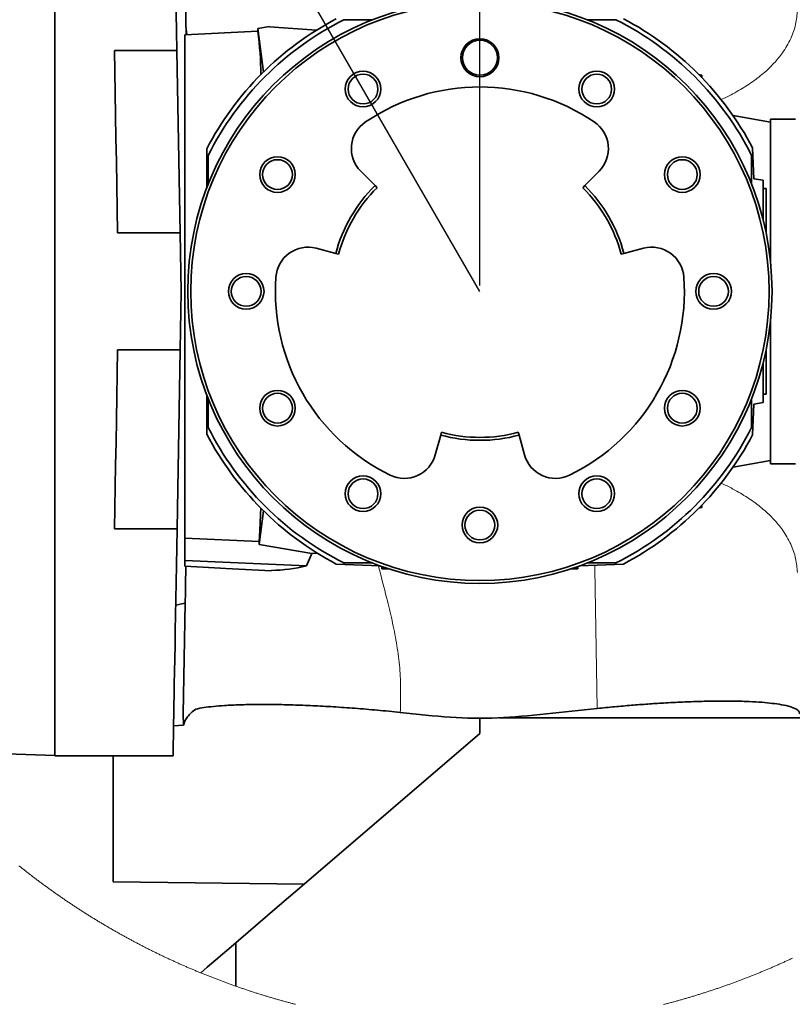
# Model space of a CAD drawing. Header units: millimetres. Extents: x 0 to 12115, y 0 to 8400.
# Tile 50 of 120: x 4031 to 4560, y 6501 to 7175. Entities that reach past the tile are written whole.
import ezdxf

# ---------------------------------------------------------------- set-up
doc = ezdxf.new("R2010")
doc.units = ezdxf.units.MM
doc.header["$LTSCALE"] = 20
doc.linetypes.add('CENTERX2', pattern=[20.32, 12.7, -2.54, 2.54, -2.54])
doc.layers.add('SVART_TEXT', color=7, linetype='Continuous')
doc.styles.add('SLDTEXTSTYLE0', font='TXT', dxfattribs={"width": 0.605})
doc.dimstyles.new('SLDDIMSTYLE13', dxfattribs={"dimtxt": 70, "dimasz": 70, "dimexe": 0, "dimexo": 0.0625, "dimgap": 17.5, "dimtad": 0, "dimtih": 1, "dimtoh": 1, "dimdec": 1, "dimlfac": 0.5, "dimrnd": 1e-09, "dimzin": 12, "dimdsep": 46, "dimtxsty": 'SLDTEXTSTYLE0', "dimsah": 1, "dimcen": 0, "dimadec": 0, "dimazin": 3, "dimtfac": 1, "dimtofl": 0, "dimtmove": 0, "dimatfit": 3, "dimfxl": 1, "dimfrac": 2, "dimtolj": 1, "dimtzin": 12, "dimarcsym": 0})
doc.dimstyles.new('SLDDIMSTYLE9', dxfattribs={"dimtxt": 70, "dimasz": 70, "dimexe": 0, "dimexo": 0.0625, "dimgap": 17.5, "dimtad": 1, "dimdec": 1, "dimlfac": 0.5, "dimrnd": 1e-09, "dimzin": 12, "dimdsep": 46, "dimtxsty": 'SLDTEXTSTYLE0', "dimsah": 1, "dimcen": 0.09, "dimadec": 0, "dimazin": 3, "dimtfac": 1, "dimtmove": 0, "dimatfit": 0, "dimfxl": 1, "dimfrac": 2, "dimtolj": 1, "dimtzin": 12, "dimarcsym": 0})

# ---------------------------------------------------------------- blocks, each defined once
blk = doc.blocks.new('_D_66')
at = {"layer": 'SVART_TEXT'}
for p, q in [((4002.99, 7582.87), (2984.14, 7582.87)), ((4115.87, 7387.36), (4002.99, 7582.87)), ((4346.01, 6988.74), (4115.87, 7387.36))]:
    blk.add_line(p, q, dxfattribs=at)
blk.add_solid([(4115.87, 7387.36), (4089.53, 7452.98), (4072.21, 7442.98)], dxfattribs=at)
at = {"layer": 'SVART_TEXT', "char_height": 70, "attachment_point": 1, "style": 'SLDTEXTSTYLE0'}
for s, insert in [('R230', (2984.14, 7887.96)), ('Smallest circumscribed', (2984.14, 7780.53)), ('radius axis 4.', (2984.14, 7673.1))]:
    blk.add_mtext(s, dxfattribs=dict(at, insert=insert))
blk = doc.blocks.new('_D_67')
at = {"layer": 'SVART_TEXT'}
for p, q in [((4240.01, 7393.91), (4240.01, 7882.02)), ((4346.01, 6992.74), (4346.01, 7882.02)), ((4240.01, 7852.02), (4034.89, 7852.02)), ((4346.01, 7852.02), (4240.01, 7852.02)), ((4346.01, 7852.02), (4466.01, 7852.02))]:
    blk.add_line(p, q, dxfattribs=at)
for points in [[(4240.01, 7852.02), (4170.01, 7862.02), (4170.01, 7842.02)], [(4346.01, 7852.02), (4416.01, 7842.02), (4416.01, 7862.02)]]:
    blk.add_solid(points, dxfattribs=at)
at = {"layer": 'SVART_TEXT', "insert": (4034.89, 7942.26), "char_height": 70, "attachment_point": 1, "style": 'SLDTEXTSTYLE0'}
blk.add_mtext('53', dxfattribs=at)

msp = doc.modelspace()

# ---------------------------------------------------------------- linework, layer by layer
at = {"color": 7, "linetype": 'Continuous', "lineweight": 35}
for p, q in [((4055.010835, 6670.738399), (4055.010835, 7306.738437)), ((4272.498931, 7174.738467), (4252.908739, 7174.738467)), ((4439.112927, 7174.738467), (4419.522743, 7174.738467)), ((4202.013205, 7170.06594), (4194.010834, 7168.738425)), ((4194.010834, 7168.738425), (4194.010834, 7166.6587)), ((4197.842973, 7138.962567), (4194.010834, 7168.738425)), ((4202.013205, 7170.06594), (4202.015522, 7169.819177)), ((4202.015522, 7169.819177), (4234.21353, 7167.686284)), ((4194.010834, 7166.939557), (4144.010837, 7164.319098)), ((4144.010837, 7164.319098), (4144.010837, 6819.644869)), ((4095.828201, 7153.781712), (4138.629998, 7153.781712)), ((4140.812631, 7028.738439), (4138.629998, 7153.781712)), ((4495.969514, 7137.174905), (4498.010839, 7136.73836)), ((4497.112657, 7136.011184), (4498.010839, 7136.73836)), ((4498.04845, 7135.044873), (4498.010839, 7136.73836)), ((4545.01083, 7104.562104), (4519.319768, 7109.092057)), ((4562.070544, 7106.738389), (4545.01083, 7106.738389)), ((4545.01083, 7104.562104), (4545.01083, 7106.738389)), ((4545.01083, 7008.713425), (4545.01083, 7104.562104)), ((4533.641036, 7065.919578), (4532.719399, 7087.028325)), ((4159.010838, 7059.668005), (4159.010838, 7086.47281)), ((4160.01084, 7081.840575), (4160.01084, 7062.250316)), ((4532.010834, 7062.250316), (4532.010834, 7081.840575)), ((4274.207479, 7061.183393), (4264.40068, 7071.077884)), ((4427.620987, 7071.077884), (4417.81419, 7061.183393)), ((4274.207479, 7061.183393), (4275.615388, 7059.762895)), ((4416.406284, 7059.762895), (4417.81419, 7061.183393)), ((4533.641036, 7065.919578), (4540.010835, 7064.796388)), ((4540.010835, 7064.796388), (4540.010835, 7057.155311)), ((4540.010835, 7059.138358), (4542.010839, 7059.138358)), ((4540.010835, 7057.155311), (4540.010835, 7037.359417)), ((4542.010839, 7059.138358), (4542.010839, 7028.537929)), ((4140.812631, 7028.738439), (4098.010833, 7028.738439)), ((4233.897715, 7018.245161), (4247.369948, 7014.6994)), ((4249.304081, 7014.190376), (4247.369948, 7014.6994)), ((4444.651718, 7014.6994), (4442.717592, 7014.190376)), ((4444.651718, 7014.6994), (4458.123962, 7018.245161)), ((4545.01083, 6872.914732), (4545.01083, 6968.763411)), ((4098.010833, 6948.738396), (4140.812631, 6948.738396)), ((4138.671751, 6826.087177), (4140.812631, 6948.738396)), ((4542.010839, 6948.938907), (4542.010839, 6918.338359)), ((4540.010835, 6940.117419), (4540.010835, 6920.321524)), ((4540.010835, 6920.321524), (4540.010835, 6912.680447)), ((4540.010835, 6918.338359), (4542.010839, 6918.338359)), ((4159.010838, 6891.004026), (4159.010838, 6917.808831)), ((4160.01084, 6915.226519), (4160.01084, 6895.636261)), ((4532.010834, 6895.636261), (4532.010834, 6915.226519)), ((4532.719399, 6890.448511), (4533.641036, 6911.557257)), ((4540.010835, 6912.680447), (4533.641036, 6911.557257)), ((4319.173301, 6890.332401), (4319.699528, 6892.261923)), ((4372.322145, 6892.261923), (4372.848372, 6890.332401)), ((4319.173301, 6890.332401), (4315.507869, 6876.892269)), ((4376.513797, 6876.892269), (4372.848372, 6890.332401)), ((4519.319768, 6868.38466), (4545.01083, 6872.914732)), ((4545.01083, 6870.738447), (4545.01083, 6872.914732)), ((4545.01083, 6870.738447), (4562.070544, 6870.738447)), ((4197.842973, 6838.514269), (4194.875019, 6815.453112)), ((4495.969514, 6840.301931), (4498.010839, 6840.738356)), ((4497.112657, 6841.465772), (4498.010839, 6840.738356)), ((4498.010839, 6840.738356), (4498.04845, 6842.431963)), ((4138.671751, 6826.087177), (4095.869954, 6826.087177)), ((4194.89834, 6817.389191), (4144.010837, 6819.644869)), ((4144.010837, 6804.539502), (4144.010837, 6819.644869)), ((4194.875019, 6815.453112), (4194.89834, 6817.389191)), ((4230.909395, 6809.270442), (4194.875019, 6815.453112)), ((4227.252244, 6800.710023), (4144.010837, 6804.539502)), ((4144.010837, 6800.493658), (4144.010837, 6804.539502)), ((4227.252244, 6800.710023), (4230.909395, 6809.270442)), ((4234.649806, 6809.518636), (4230.909395, 6809.270442)), ((4172.010834, 6799.025596), (4172.010834, 6798.930705)), ((4172.010834, 6798.930705), (4203.350956, 6797.288239)), ((4203.350956, 6797.288239), (4203.361581, 6797.625721)), ((4247.720904, 6802.029789), (4277.841132, 6800.714791)), ((4252.908739, 6802.738369), (4272.498931, 6802.738369)), ((4278.8783, 6798.73842), (4278.987707, 6800.303042)), ((4280.076644, 6799.855888), (4278.8783, 6798.73842)), ((4278.8783, 6798.73842), (4283.560855, 6798.73842)), ((4408.460813, 6798.73842), (4413.143377, 6798.73842)), ((4411.945025, 6799.855888), (4413.143377, 6798.73842)), ((4413.143377, 6798.73842), (4413.033957, 6800.303042)), ((4414.180542, 6800.714791), (4444.300766, 6802.029789)), ((4419.522743, 6802.738369), (4439.112927, 6802.738369)), ((4137.761365, 6773.931206), (4142.010833, 6774.680436)), ((4144.28405, 6775.231064), (4142.010833, 6774.830044)), ((4142.010833, 6774.830044), (4142.010833, 6774.680436)), ((4142.961318, 6699.451626), (4144.28405, 6775.231064)), ((4378.605763, 6698.148072), (4426.37686, 6703.108251)), ((4143.015469, 6691.656649), (4142.961318, 6699.451626)), ((4291.499361, 6700.423777), (4313.415908, 6698.148072)), ((4346.010837, 6685.985506), (4346.010837, 6696.460426)), ((4359.255033, 6696.738422), (4666.783596, 6696.738422)), ((4136.318127, 6691.248), (4143.015469, 6691.656649)), ((4225.647188, 6582.766712), (4346.010837, 6685.985506)), ((4013.761396, 6672.388375), (4055.010835, 6670.947969)), ((4055.010835, 6670.738399), (4135.960127, 6670.738399)), ((4095.010842, 6584.320605), (4095.010842, 6670.738399)), ((4225.647188, 6582.766712), (4095.010842, 6584.320605)), ((4179.010833, 6512.901724), (4179.010833, 6542.773307))]:
    msp.add_line(p, q, dxfattribs=at)
at = {"color": 8, "linetype": 'Continuous', "lineweight": 18}
msp.add_line((4145.552332, 7164.399922), (4144.843603, 7170.188487), dxfattribs=at)
at = {"color": 7, "linetype": 'Continuous', "lineweight": 35, "flags": 128}
for points in [[(4135.960127, 7306.738437), (4135.966743, 7306.359589), (4135.986562, 7305.224002), (4136.019538, 7303.334534), (4136.065598, 7300.695479), (4136.124636, 7297.313273), (4136.196504, 7293.196023), (4136.281038, 7288.353265), (4136.37803, 7282.796681), (4136.487241, 7276.539624), (4136.608432, 7269.596875), (4136.741291, 7261.985123), (4136.885519, 7253.722251), (4137.040774, 7244.828046), (4137.206669, 7235.323727), (4137.382815, 7225.232184), (4137.568812, 7214.57702), (4137.764181, 7203.383744), (4137.968491, 7191.679299), (4138.181235, 7179.491103), (4138.401906, 7166.848719), (4138.629998, 7153.781712)], [(4144.281427, 7202.395976), (4144.281859, 7202.37118), (4144.291322, 7201.828778), (4144.313152, 7200.578749), (4144.347246, 7198.625148), (4144.393514, 7195.97441), (4144.451792, 7192.635596), (4144.521887, 7188.619674), (4144.603575, 7183.939994), (4144.696574, 7178.612292), (4144.800569, 7172.654212), (4144.915233, 7166.08578), (4144.945214, 7164.368213)], [(4098.010833, 7028.738439), (4097.723122, 7045.22115), (4097.438137, 7061.548412), (4097.156639, 7077.675641), (4096.879403, 7093.558133), (4096.607203, 7109.152377), (4096.340786, 7124.415696), (4096.08088, 7139.305652), (4095.828201, 7153.781712)], [(4140.812631, 7028.738439), (4141.044686, 7015.444458), (4141.277547, 7002.103269), (4141.510839, 6988.738358)], [(4141.510839, 6988.738358), (4141.277547, 6975.373566), (4141.044686, 6962.032378), (4140.812631, 6948.738396)], [(4095.869954, 6826.087177), (4096.118505, 6840.326727), (4096.373881, 6854.957402), (4096.635411, 6869.940698), (4096.902425, 6885.237277), (4097.174178, 6900.806606), (4097.449998, 6916.607797), (4097.729127, 6932.599128), (4098.010833, 6948.738396)], [(4194.89834, 6817.389191), (4195.151645, 6820.975602), (4195.399049, 6825.288236), (4195.639479, 6830.308497), (4195.8719, 6836.014569), (4196.026693, 6840.32768)], [(4138.671751, 6826.087177), (4138.450811, 6813.429892), (4138.236637, 6801.15968), (4138.02969, 6789.303601), (4137.830431, 6777.888), (4137.639294, 6766.937912), (4137.45671, 6756.477654), (4137.283082, 6746.530235), (4137.118782, 6737.117589), (4136.964182, 6728.260577), (4136.819611, 6719.97875), (4136.685411, 6712.290347), (4136.561866, 6705.212415), (4136.449258, 6698.76045), (4136.347811, 6692.948878), (4136.257763, 6687.790335), (4136.179323, 6683.296502), (4136.112655, 6679.476917), (4136.057909, 6676.340401), (4136.015202, 6673.893631), (4135.984625, 6672.14197), (4135.966251, 6671.089471), (4135.960127, 6670.738399)], [(4144.010837, 6800.493658), (4168.472427, 6799.211085), (4172.010834, 6799.025596)], [(4144.719015, 6800.149739), (4144.653479, 6796.396077), (4144.563596, 6791.245759), (4144.485677, 6786.782682), (4144.420038, 6783.022106), (4144.3669, 6779.977382), (4144.326429, 6777.65888), (4144.298787, 6776.075065), (4144.28405, 6775.231064)], [(4225.647188, 6582.766712), (4208.935032, 6568.435014), (4192.289906, 6554.160893), (4175.733122, 6539.962471), (4159.285868, 6525.857985), (4154.873083, 6522.073806)]]:
    msp.add_lwpolyline(points, dxfattribs=at)
at = {"color": 8, "linetype": 'Continuous', "lineweight": 18, "flags": 128}
msp.add_lwpolyline([(4426.37686, 6703.108251), (4424.706186, 6798.820556), (4424.665133, 6801.172555)], dxfattribs=at)
at = {"color": 7, "linetype": 'Continuous', "lineweight": 18, "flags": 128}
for points in [[(4030.466731, 6595.366538), (4030.962433, 6594.969452), (4031.458641, 6594.572962), (4031.955357, 6594.177068), (4032.452549, 6593.78177), (4032.950277, 6593.387187), (4033.448453, 6592.9932), (4033.947165, 6592.599809), (4034.446354, 6592.207134), (4034.946049, 6591.814936), (4035.446222, 6591.423452), (4035.946871, 6591.032684), (4036.448057, 6590.642393), (4036.949689, 6590.252817), (4037.451858, 6589.863956), (4037.954475, 6589.475572), (4038.457597, 6589.087904), (4038.961212, 6588.700831), (4039.465318, 6588.314474), (4039.969901, 6587.928713), (4040.474961, 6587.543547), (4040.980528, 6587.158978), (4041.486557, 6586.775124), (4041.993077, 6586.391867), (4042.500089, 6586.009324), (4043.007563, 6585.627377), (4043.515528, 6585.246027), (4044.023986, 6584.865392), (4044.532905, 6584.485352), (4045.042316, 6584.105909), (4045.552189, 6583.727181), (4046.062554, 6583.349049), (4046.573381, 6582.971633), (4047.084684, 6582.594693), (4047.596465, 6582.218588), (4048.108722, 6581.843078), (4048.621456, 6581.468165), (4049.134652, 6581.093848), (4049.648325, 6580.720246), (4050.16246, 6580.347359), (4050.677071, 6579.975069), (4051.19216, 6579.603374), (4051.707695, 6579.232395), (4052.223722, 6578.862012), (4052.740197, 6578.492344), (4053.257133, 6578.123272), (4053.774546, 6577.754915), (4054.292421, 6577.387154), (4054.810758, 6577.01999), (4055.329556, 6576.65354), (4055.848817, 6576.287806), (4056.368525, 6575.922668), (4056.88871, 6575.558126), (4057.409341, 6575.1943), (4057.93045, 6574.831188), (4058.45199, 6574.468673), (4058.974008, 6574.106753), (4059.496472, 6573.745549), (4060.019384, 6573.38506), (4060.542757, 6573.025167), (4061.066578, 6572.66599), (4061.59086, 6572.307408), (4062.11559, 6571.949542), (4062.640766, 6571.592272), (4063.16639, 6571.235717), (4063.692461, 6570.879758), (4064.218993, 6570.524514), (4064.745958, 6570.169866), (4065.273384, 6569.815934), (4065.801243, 6569.462717), (4066.329549, 6569.110096), (4066.858302, 6568.75819), (4067.387502, 6568.40688), (4067.917134, 6568.056286), (4068.447213, 6567.706406), (4068.977724, 6567.357123), (4069.508682, 6567.008555), (4070.040072, 6566.660583), (4070.57191, 6566.313327), (4071.104179, 6565.966785), (4071.636881, 6565.62084), (4072.170029, 6565.27561), (4072.70361, 6564.931095), (4073.237608, 6564.587176), (4073.772053, 6564.243973), (4074.30693, 6563.901365), (4074.84224, 6563.559473), (4075.377966, 6563.218296), (4075.91414, 6562.877715), (4076.450731, 6562.537968), (4076.987753, 6562.198699), (4077.525194, 6561.860264), (4078.063066, 6561.522425), (4078.60137, 6561.185301), (4079.140092, 6560.848773), (4079.679246, 6560.51296), (4080.218802, 6560.177863), (4080.758805, 6559.843481), (4081.299211, 6559.509695), (4081.840034, 6559.176624), (4082.381288, 6558.844269), (4082.92296, 6558.512509), (4083.46505, 6558.181584), (4084.007542, 6557.851136), (4084.550465, 6557.521522), (4085.093791, 6557.192624), (4085.63755, 6556.864322), (4086.18171, 6556.536734), (4086.726273, 6556.209743), (4087.271253, 6555.883587), (4087.816651, 6555.558026), (4088.362451, 6555.233181), (4088.908668, 6554.908932), (4089.455287, 6554.585517), (4090.002308, 6554.262698), (4090.549747, 6553.940595), (4091.097589, 6553.619206), (4091.645832, 6553.298414), (4092.194478, 6552.978456), (4092.743526, 6552.659095), (4093.292977, 6552.340448), (4093.842829, 6552.022517), (4094.39307, 6551.705182), (4094.943727, 6551.388681), (4095.494772, 6551.072777), (4096.046219, 6550.757587), (4096.598069, 6550.443113), (4097.150306, 6550.129354), (4097.702931, 6549.816192), (4098.255957, 6549.503863), (4098.809386, 6549.192131), (4099.363188, 6548.881114), (4099.917392, 6548.570812), (4100.471998, 6548.261226), (4101.026977, 6547.952235), (4101.582344, 6547.644079), (4102.138112, 6547.336519), (4102.694253, 6547.029674), (4103.250782, 6546.723664), (4103.807713, 6546.41825), (4104.365016, 6546.113551), (4104.922692, 6545.809448), (4105.480756, 6545.50618), (4106.039206, 6545.203626), (4106.598045, 6544.901669), (4107.157255, 6544.600547), (4107.716839, 6544.30002), (4108.276809, 6544.000209), (4108.837153, 6543.701113), (4109.397868, 6543.402732), (4109.958972, 6543.105066), (4110.520433, 6542.808116), (4111.082281, 6542.511881), (4111.644502, 6542.216361), (4112.20708, 6541.921556), (4112.770046, 6541.627348), (4113.333369, 6541.333974), (4113.89708, 6541.041315), (4114.461134, 6540.749252), (4115.025575, 6540.458024), (4115.590374, 6540.167392), (4116.155545, 6539.877594), (4116.721074, 6539.588392), (4117.28696, 6539.300025), (4117.853219, 6539.012254), (4118.419836, 6538.725198), (4118.986825, 6538.438976), (4119.554157, 6538.153351), (4120.121862, 6537.86844), (4120.689924, 6537.584365), (4121.258329, 6537.300885), (4121.827106, 6537.018121), (4122.396226, 6536.736191), (4122.965718, 6536.454857), (4123.535554, 6536.174357), (4124.105747, 6535.894454), (4124.676282, 6535.615385), (4125.247176, 6535.336912), (4125.818412, 6535.059154), (4126.390005, 6534.782231), (4126.961942, 6534.506023), (4127.534236, 6534.230411), (4128.106872, 6533.955634), (4128.679852, 6533.681572), (4129.253174, 6533.408225), (4129.826839, 6533.135474), (4130.400847, 6532.863558), (4130.975212, 6532.592357), (4131.549905, 6532.321871), (4132.124941, 6532.0521), (4132.700304, 6531.783164), (4133.276026, 6531.514824), (4133.852075, 6531.247199), (4134.428452, 6530.980409), (4135.005186, 6530.714214), (4135.582234, 6530.448854), (4136.159624, 6530.18421), (4136.737357, 6529.92028), (4137.315403, 6529.657066), (4137.893791, 6529.394567), (4138.472508, 6529.132784), (4139.051552, 6528.871715), (4139.630924, 6528.611362), (4140.210639, 6528.351844), (4140.790666, 6528.09304), (4141.371007, 6527.834833), (4141.95169, 6527.57746), (4142.532701, 6527.320803), (4143.114026, 6527.064979), (4143.695663, 6526.809752), (4144.277627, 6526.55524), (4144.85992, 6526.301563), (4145.442526, 6526.048601), (4146.025459, 6525.796354), (4146.608691, 6525.544823), (4147.19225, 6525.294006), (4147.776122, 6525.044024), (4148.360322, 6524.794638), (4148.94482, 6524.546087), (4149.529631, 6524.298251), (4150.114755, 6524.05113), (4150.700192, 6523.804844), (4151.285942, 6523.559153), (4151.872004, 6523.314298), (4152.458365, 6523.070157), (4153.045039, 6522.826732), (4153.63201, 6522.584021), (4154.219295, 6522.342146), (4154.806877, 6522.100866), (4154.873083, 6522.073806), (4155.461009, 6521.833361), (4156.049232, 6521.59375), (4156.637768, 6521.354854), (4157.226588, 6521.116793), (4157.81572, 6520.879329), (4158.40515, 6520.642698), (4158.994879, 6520.406783), (4159.58489, 6520.171583), (4160.175214, 6519.937098), (4160.765822, 6519.703448), (4161.356727, 6519.470513), (4161.947916, 6519.238293), (4162.539418, 6519.006789), (4163.131195, 6518.776119), (4163.723263, 6518.546164), (4164.315621, 6518.316925), (4164.90827, 6518.088401), (4165.50121, 6517.860711), (4166.094425, 6517.633736), (4166.687938, 6517.407477), (4167.281727, 6517.182052), (4167.875799, 6516.957343), (4168.470162, 6516.733349), (4169.0648, 6516.51007), (4169.659722, 6516.287625), (4170.254919, 6516.065777), (4170.850399, 6515.844882), (4171.446155, 6515.624583), (4172.042186, 6515.405119), (4172.638501, 6515.18637), (4173.235084, 6514.968336), (4173.831942, 6514.751137), (4174.429077, 6514.534653), (4175.026479, 6514.318884), (4175.624157, 6514.103949), (4176.222096, 6513.88973), (4176.820311, 6513.676226), (4177.418801, 6513.463557), (4178.017552, 6513.251484), (4178.616564, 6513.040364), (4179.010833, 6512.901724), (4179.610292, 6512.691796), (4180.210012, 6512.482584), (4180.809992, 6512.274087), (4181.410241, 6512.066424), (4182.01075, 6511.859477), (4182.61152, 6511.653364), (4183.212544, 6511.447847), (4183.813828, 6511.243284), (4184.415373, 6511.039317), (4185.017171, 6510.836184), (4185.619223, 6510.633767), (4186.221528, 6510.432184), (4186.824093, 6510.231197), (4187.426905, 6510.031164), (4188.029977, 6509.831727), (4188.633288, 6509.633124), (4189.23686, 6509.435356), (4189.84067, 6509.238303), (4190.444733, 6509.041965), (4191.049042, 6508.846343), (4191.653597, 6508.651555), (4192.258398, 6508.457601), (4192.863445, 6508.264244), (4193.46873, 6508.071721), (4194.074261, 6507.880032), (4194.68003, 6507.689059), (4195.286038, 6507.498801), (4195.892292, 6507.309378), (4196.498777, 6507.120669), (4197.1055, 6506.932676), (4197.712461, 6506.745518), (4198.319661, 6506.559193), (4198.927092, 6506.373465), (4199.534754, 6506.188691), (4200.142647, 6506.004513), (4200.750778, 6505.821169), (4201.359133, 6505.638659), (4201.967719, 6505.456865), (4202.576536, 6505.275786), (4203.185583, 6505.095542), (4203.794855, 6504.916013), (4204.404349, 6504.737199), (4205.014068, 6504.559338), (4205.624009, 6504.382074), (4206.234175, 6504.205644), (4206.844563, 6504.02993), (4207.455176, 6503.85505), (4208.066004, 6503.681004), (4208.677049, 6503.507555), (4209.288317, 6503.335059), (4209.899801, 6503.163159), (4210.511501, 6502.992094), (4211.12341, 6502.821863), (4211.735542, 6502.652347), (4212.347883, 6502.483666), (4212.960432, 6502.3157), (4213.573198, 6502.14845), (4214.186172, 6501.982034), (4214.799355, 6501.816333), (4215.412746, 6501.651466), (4216.026339, 6501.487434), (4216.640147, 6501.324117), (4217.254157, 6501.161516), (4217.868368, 6500.999749), (4218.482788, 6500.838697), (4219.097408, 6500.67848), (4219.712223, 6500.518978)], [(4471.714253, 6500.365436), (4472.329269, 6500.524104), (4472.944091, 6500.683606), (4473.558704, 6500.843942), (4474.173109, 6501.004875), (4474.78732, 6501.166761), (4475.401322, 6501.329363), (4476.015116, 6501.492679), (4476.628716, 6501.656831), (4477.242092, 6501.821697), (4477.855275, 6501.987398), (4478.468235, 6502.153814), (4479.081, 6502.321065), (4479.693542, 6502.489031), (4480.305876, 6502.657831), (4480.918, 6502.827347), (4481.529902, 6502.997697), (4482.141594, 6503.168762), (4482.753063, 6503.340543), (4483.364324, 6503.513158), (4483.975361, 6503.686607), (4484.586189, 6503.860653), (4485.196794, 6504.035652), (4485.807176, 6504.211366), (4486.417333, 6504.387796), (4487.027268, 6504.56506), (4487.636979, 6504.74304), (4488.246466, 6504.921735), (4488.85573, 6505.101264), (4489.46477, 6505.281627), (4490.073572, 6505.462706), (4490.682165, 6505.644501), (4491.290505, 6505.827129), (4491.898621, 6506.010473), (4492.506514, 6506.194651), (4493.114169, 6506.379545), (4493.7216, 6506.565154), (4494.328777, 6506.751597), (4494.935731, 6506.938756), (4495.542462, 6507.126749), (4496.148939, 6507.315457), (4496.755178, 6507.504881), (4497.361178, 6507.695139), (4497.96694, 6507.886231), (4498.572464, 6508.07792), (4499.177734, 6508.270443), (4499.782781, 6508.4638), (4500.387574, 6508.657873), (4500.992115, 6508.852661), (4501.596416, 6509.048283), (4502.200479, 6509.244621), (4502.804275, 6509.441674), (4503.407846, 6509.639561), (4504.011149, 6509.838164), (4504.614199, 6510.037601), (4505.217011, 6510.237754), (4505.819569, 6510.438621), (4506.421859, 6510.640323), (4507.023911, 6510.842741), (4507.625709, 6511.045873), (4508.227239, 6511.249841), (4508.828516, 6511.454523), (4509.429525, 6511.659921), (4510.030295, 6511.866153), (4510.630782, 6512.0731), (4511.23103, 6512.280882), (4511.830996, 6512.489379), (4512.430708, 6512.698591), (4513.030167, 6512.908519), (4513.629342, 6513.119281), (4514.228265, 6513.330758), (4514.826919, 6513.54307), (4515.425305, 6513.756097), (4516.023408, 6513.969839), (4516.621257, 6514.184296), (4517.218838, 6514.399588), (4517.816136, 6514.615596), (4518.413166, 6514.832318), (4519.009913, 6515.049875), (4519.606407, 6515.268147), (4520.202602, 6515.487135), (4520.798544, 6515.706957), (4521.394188, 6515.927494), (4521.989564, 6516.148746), (4522.584657, 6516.370714), (4523.179482, 6516.593516), (4523.774008, 6516.817034), (4524.368266, 6517.041266), (4524.962227, 6517.266333), (4525.555919, 6517.492116), (4526.149313, 6517.718613), (4526.742439, 6517.945826), (4527.335266, 6518.173874), (4527.927796, 6518.402636), (4528.520058, 6518.632114), (4529.112021, 6518.862427), (4529.703687, 6519.093335), (4530.295069, 6519.325078), (4530.886154, 6519.557655), (4531.476955, 6519.790829), (4532.067458, 6520.024836), (4532.657663, 6520.259559), (4533.24757, 6520.494998), (4533.83718, 6520.731151), (4534.426491, 6520.968139), (4535.015504, 6521.205843), (4535.604219, 6521.444261), (4536.192636, 6521.683395), (4536.780755, 6521.923244), (4537.368561, 6522.163928), (4537.956084, 6522.405327), (4538.543279, 6522.647441), (4539.130176, 6522.89027), (4539.716746, 6523.133934), (4540.303047, 6523.378313), (4540.88902, 6523.623407), (4541.474695, 6523.869217), (4542.060043, 6524.115742), (4542.645092, 6524.362982), (4543.229814, 6524.611056), (4543.814237, 6524.859846), (4544.398333, 6525.109351), (4544.98213, 6525.359571), (4545.5656, 6525.610507), (4546.148772, 6525.862277), (4546.731616, 6526.114762), (4547.314132, 6526.367843), (4547.896351, 6526.621759), (4548.478211, 6526.87639), (4549.059774, 6527.131856), (4549.641038, 6527.387917), (4550.221945, 6527.644813), (4550.802554, 6527.902305), (4551.382805, 6528.160632), (4551.962758, 6528.419674), (4552.542354, 6528.679431), (4553.121651, 6528.939903), (4553.700621, 6529.20121), (4554.279233, 6529.463113), (4554.857547, 6529.72585), (4555.435504, 6529.989183), (4556.013162, 6530.253351), (4556.590463, 6530.518234), (4557.167436, 6530.783832), (4557.744051, 6531.050146), (4558.320368, 6531.317175), (4558.896328, 6531.584919), (4559.47193, 6531.853497), (4560.047234, 6532.122672)]]:
    msp.add_lwpolyline(points, dxfattribs=at)
at = {"color": 7, "linetype": 'Continuous', "lineweight": 35}
for centre, radius in [((4346.010893, 6988.738421), 200.000051), ((4346.010856, 6988.73844), 197.999975), ((4346.010867, 7148.738512), 13.000009), ((4346.010808, 7148.738315), 11.999994), ((4266.010849, 7127.30253), 12.200006), ((4266.010809, 7127.302383), 10.199975), ((4426.010851, 7127.302534), 12.200007), ((4426.010806, 7127.302381), 10.199972), ((4207.446797, 7068.738445), 12.199993), ((4484.574927, 7068.738443), 12.199993), ((4207.446785, 7068.738457), 10.200008), ((4484.574913, 7068.73845), 10.200002), ((4186.010834, 6988.738408), 12.199989), ((4506.010832, 6988.738415), 12.199993), ((4186.010828, 6988.738401), 10.19999), ((4506.010833, 6988.738403), 10.199993), ((4207.44676, 6908.738389), 12.200007), ((4207.44675, 6908.738391), 10.200016), ((4484.57489, 6908.738386), 12.200007), ((4484.574878, 6908.738385), 10.200009), ((4266.010822, 6850.174321), 12.200006), ((4266.010814, 6850.17432), 10.200013), ((4426.010824, 6850.174324), 12.200007), ((4426.010811, 6850.174318), 10.200009), ((4346.010852, 6828.738455), 12.200007), ((4346.010851, 6828.738444), 10.200007)]:
    msp.add_circle(centre, radius, dxfattribs=at)
at = {"color": 7, "linetype": 'CENTERX2', "lineweight": 18}
msp.add_arc((4346.010835, 6988.738413), 460.283194, 62.324427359, 164.986670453, dxfattribs=at)
at = {"color": 7, "linetype": 'Continuous', "lineweight": 35}
for centre, radius, start, end in [((4346.012473, 6988.736855), 211.0022, 117.764078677, 152.406289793), ((4346.010646, 6988.738653), 207.99975, 116.590181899, 153.409813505), ((4346.010541, 6988.738159), 208.000406, 26.590248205, 63.409760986), ((4346.009215, 6988.736962), 211.002097, 27.764029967, 62.235912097), ((3978.751092, 7137.130229), 217.275602, 0.004990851, 7.810856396), ((4346.010831, 6988.738964), 139.999499, 55.999863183, 124.000136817), ((4280.025981, 7086.564845), 21.999909, 123.999876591, 224.745238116), ((4411.995645, 7086.564838), 21.999934, 315.254850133, 56.000053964), ((4346.011205, 6988.738195), 102.000401, 134.745208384, 165.254818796), ((4346.010276, 6988.738707), 99.999378, 134.74504104, 165.254957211), ((4346.011168, 6988.738573), 99.999634, 14.745083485, 45.254920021), ((4346.010386, 6988.738158), 102.000483, 14.74519077, 45.254775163), ((4228.298315, 6996.969625), 22.000039, 75.254989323, 175.999814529), ((4463.723458, 6996.969762), 21.999931, 3.999846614, 104.745342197), ((4346.0109, 6988.738434), 140.000061, 176.000001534, 243.999982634), ((4346.010777, 6988.738433), 140.000058, 296.000015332, 3.999998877), ((4346.011157, 6988.738694), 208.000436, 206.590249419, 243.409755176), ((4346.010837, 6988.739302), 100.000848, 254.745270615, 285.254729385), ((4346.009777, 6988.73944), 208.001431, 296.590332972, 333.409657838), ((4346.011159, 6988.738671), 211.000428, 207.593560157, 242.236071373), ((4346.010837, 6988.736425), 101.998065, 254.744841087, 285.255158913), ((4346.010542, 6988.738546), 211.000304, 297.763936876, 332.23612106), ((4294.283084, 6882.680578), 21.999909, 243.999755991, 344.745557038), ((4397.738625, 6882.680671), 21.999976, 195.254646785, 296.000047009), ((4200.49897, 6913.868558), 116.278079, 271.410687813, 283.301788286), ((4346.010836, 7012.059827), 315.59946, 264.071954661, 275.928045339)]:
    msp.add_arc(centre, radius, start, end, dxfattribs=at)
at = {"color": 8, "linetype": 'Continuous', "lineweight": 18}
for points, knots in [([(4510.783206, 7120.016635), (4510.909148, 7120.067271), (4514.743148, 7121.608774), (4521.762564, 7125.346421), (4531.484604, 7131.223343), (4540.003517, 7137.716795), (4547.259212, 7144.60423), (4553.764922, 7152.499293), (4559.0098, 7161.451683), (4562.587029, 7171.404343), (4563.116716, 7178.087556), (4563.37219, 7181.310952)], [0, 0, 0, 0, 0.004784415, 0.1456490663, 0.2793625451, 0.4050590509, 0.5223334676, 0.6312818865, 0.764545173, 0.8864372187, 1, 1, 1, 1]), ([(4510.769839, 6857.465685), (4510.900242, 6857.41323), (4514.738457, 6855.869297), (4521.762796, 6852.130897), (4531.484473, 6846.253222), (4540.003619, 6839.760096), (4547.259127, 6832.872479), (4553.764933, 6824.977567), (4559.009884, 6816.025184), (4562.586993, 6806.07244), (4563.116706, 6799.389158), (4563.37219, 6796.165765)], [0, 0, 0, 0, 0.0049533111, 0.1457938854, 0.2794852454, 0.4051594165, 0.5224147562, 0.6313434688, 0.764582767, 0.8864566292, 1, 1, 1, 1]), ([(4276.563048, 6800.770581), (4276.944337, 6799.259954), (4278.965258, 6791.253279), (4282.441326, 6778.216804), (4286.370886, 6761.551542), (4289.321508, 6746.278928), (4291.345345, 6730.988427), (4291.923388, 6715.675076), (4291.640634, 6705.50507), (4291.499361, 6700.423777)], [0, 0, 0, 0, 0.0458492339, 0.2430116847, 0.3970276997, 0.5496267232, 0.7006268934, 0.8504226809, 1, 1, 1, 1])]:
    msp.add_open_spline(points, degree=3, knots=knots, dxfattribs=at)
at = {"color": 7, "linetype": 'Continuous', "lineweight": 35}
for points, knots in [([(4151.541228, 6702.689708), (4150.445804, 6701.834061), (4148.375876, 6700.21722), (4145.837018, 6697.469535), (4143.92431, 6694.665715), (4143.308509, 6692.62687), (4143.015469, 6691.656649)], [0, 0, 0, 0, 0.29267331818, 0.5530393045, 0.78730588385, 1, 1, 1, 1]), ([(4291.499361, 6700.423777), (4286.285628, 6700.944232), (4275.953067, 6701.975666), (4260.666385, 6703.238729), (4245.900531, 6704.269946), (4231.813273, 6705.038482), (4218.520495, 6705.560808), (4205.666866, 6705.8555), (4193.402181, 6705.904688), (4181.870926, 6705.685827), (4172.045267, 6705.23658), (4163.885718, 6704.573511), (4157.316984, 6703.826306), (4153.344144, 6703.044499), (4151.541228, 6702.689708)], [0, 0, 0, 0, 0.1120079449, 0.2219770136, 0.3278871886, 0.4284225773, 0.5235606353, 0.6122588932, 0.7032588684, 0.7857265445, 0.8587934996, 0.9134722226, 0.9607327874, 1, 1, 1, 1]), ([(4565.058614, 6699.550927), (4564.825046, 6700.229817), (4564.246007, 6701.912856), (4561.090495, 6703.468744), (4556.727004, 6704.937775), (4550.969675, 6706.033044), (4544.25205, 6706.904004), (4536.622695, 6707.541653), (4527.741726, 6707.980478), (4518.020752, 6708.187147), (4507.563841, 6708.178149), (4496.472528, 6707.961682), (4484.39179, 6707.522527), (4472.449146, 6706.901375), (4460.812865, 6706.144309), (4449.664958, 6705.291921), (4438.136994, 6704.292169), (4430.328753, 6703.506097), (4426.37686, 6703.108251)], [0, 0, 0, 0, 0.0148079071, 0.0367103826, 0.0697084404, 0.1146524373, 0.1601886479, 0.2140170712, 0.2773055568, 0.3492776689, 0.4207428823, 0.4996585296, 0.5851625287, 0.6777951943, 0.7539485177, 0.8331224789, 0.9155402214, 1, 1, 1, 1])]:
    msp.add_open_spline(points, degree=3, knots=knots, dxfattribs=at)

# ---------------------------------------------------------------- dimensions: what is measured, and where the dimension line sits
at = {"layer": 'SVART_TEXT'}
dim = msp.add_linear_dim(base=(4240.010835, 7852.021063), p1=(4346.010835, 6988.738413), p2=(4240.010835, 7389.910803), dimstyle='SLDDIMSTYLE9', dxfattribs=at)
dim.commit()
dim.dimension.update_dxf_attribs({"geometry": '_D_67', "text_midpoint": (4088.366762, 7852.021063), "dimtype": 160})
dim = msp.add_radius_dim(center=(4346.010835, 6988.738413), mpoint=(4115.869238, 7387.355352), text='<>\\PSmallest circumscribed\\Pradius axis 4.', dimstyle='SLDDIMSTYLE13', dxfattribs=at)
dim.commit()
dim.dimension.update_dxf_attribs({"geometry": '_D_66', "text_midpoint": (3478.566061, 7744.014247), "dimtype": 164})

doc.saveas('drawing.dxf')
